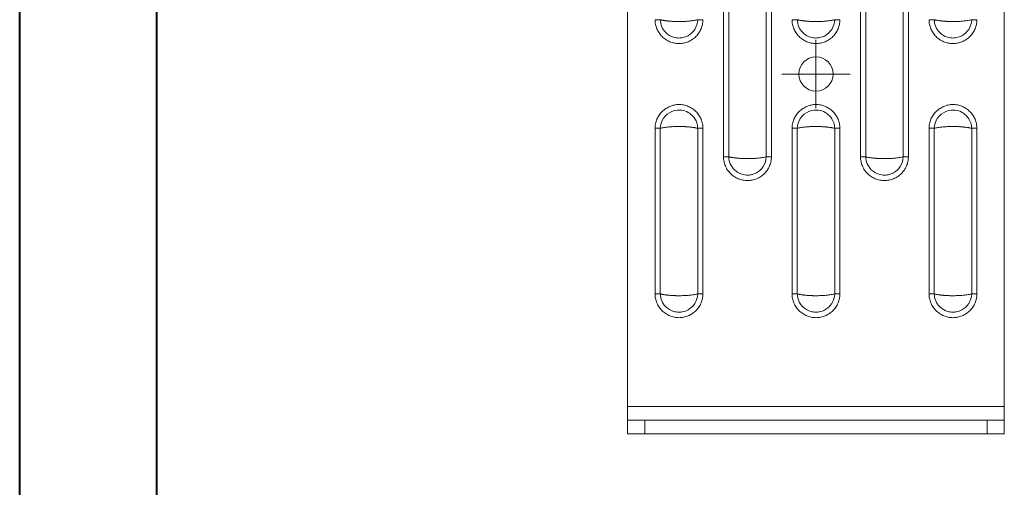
# Model space of a CAD drawing. Header units: millimetres. Extents: x 0 to 210, y 0 to 297.
# Tile 6 of 12: x 0 to 72, y 149 to 183. Entities that reach past the tile are written whole.
import ezdxf

# ---------------------------------------------------------------- set-up
doc = ezdxf.new("R2010")
doc.units = ezdxf.units.MM

# ---------------------------------------------------------------- blocks, each defined once
blk = doc.blocks.new('SW_CENTERMARKSYMBOL_17')
at = {"color": 0, "linetype": 'Continuous', "lineweight": 0}
for p, q in [((0, 1.25), (0, 2.5)), ((0, 0), (0, 1.25)), ((-1.25, 0), (-2.5, 0)), ((0, 0), (-1.25, 0)), ((0, 0), (0, -1.25)), ((0, 0), (1.25, 0)), ((1.25, 0), (2.5, 0)), ((0, -1.25), (0, -2.5))]:
    blk.add_line(p, q, dxfattribs=at)

msp = doc.modelspace()

# ---------------------------------------------------------------- linework, layer by layer
at = {"color": 7, "linetype": 'Continuous', "lineweight": 40}
for p, q in [((0.079, 0.215), (0.079, 297.215)), ((10.079, 5.215), (10.079, 292.215))]:
    msp.add_line(p, q, dxfattribs=at)
at = {"color": 7, "linetype": 'Continuous', "lineweight": 15}
for p, q in [((44.462, 271.362), (44.462, 154.612)), ((71.962, 271.362), (71.962, 154.612)), ((51.464, 172.824), (51.464, 184.9)), ((51.844, 172.824), (51.844, 184.9)), ((54.579, 184.9), (54.579, 172.824)), ((54.959, 184.9), (54.959, 172.824)), ((61.464, 172.824), (61.464, 184.9)), ((61.844, 172.824), (61.844, 184.9)), ((64.579, 184.9), (64.579, 172.824)), ((64.959, 184.9), (64.959, 172.824)), ((46.464, 162.824), (46.464, 174.9)), ((46.844, 162.824), (46.844, 174.9)), ((49.579, 174.9), (49.579, 162.824)), ((49.959, 174.9), (49.959, 162.824)), ((56.464, 162.824), (56.464, 174.9)), ((56.844, 162.824), (56.844, 174.9)), ((59.579, 174.9), (59.579, 162.824)), ((59.959, 174.9), (59.959, 162.824)), ((66.464, 162.824), (66.464, 174.9)), ((66.844, 162.824), (66.844, 174.9)), ((69.579, 174.9), (69.579, 162.824)), ((69.959, 174.9), (69.959, 162.824)), ((44.462, 154.612), (71.962, 154.612)), ((44.462, 154.612), (44.462, 153.612)), ((71.962, 154.612), (71.962, 153.612)), ((44.462, 153.612), (44.462, 152.612)), ((45.712, 153.612), (44.462, 153.612)), ((45.712, 153.612), (70.712, 153.612)), ((45.712, 152.612), (45.712, 153.612)), ((70.712, 153.612), (70.712, 152.612)), ((70.712, 153.612), (71.962, 153.612)), ((71.962, 153.612), (71.962, 152.612)), ((44.462, 152.612), (45.712, 152.612)), ((45.712, 152.612), (70.712, 152.612)), ((70.712, 152.612), (71.962, 152.612))]:
    msp.add_line(p, q, dxfattribs=at)
msp.add_circle((58.212, 178.862), 1.25, dxfattribs=at)
for points, knots in [([(49.959, 182.824), (49.958, 182.795), (49.958, 182.739), (49.951, 182.654), (49.94, 182.569), (49.92, 182.457), (49.885, 182.319), (49.808, 182.105), (49.673, 181.852), (49.453, 181.589), (49.187, 181.37), (48.883, 181.21), (48.554, 181.11), (48.212, 181.077), (47.869, 181.11), (47.54, 181.21), (47.236, 181.371), (46.97, 181.587), (46.752, 181.853), (46.617, 182.105), (46.539, 182.319), (46.497, 182.485), (46.469, 182.654), (46.466, 182.767), (46.464, 182.824)], [0, 0, 0, 0, 0.015533, 0.031084, 0.046691, 0.062392, 0.093615, 0.124896, 0.187194, 0.249778, 0.312389, 0.374922, 0.437461, 0.50008, 0.562677, 0.625319, 0.687821, 0.750259, 0.812689, 0.875175, 0.906472, 0.937669, 0.968968, 1, 1, 1, 1]), ([(46.464, 182.824), (46.536, 182.824), (46.608, 182.824), (46.738, 182.824), (46.797, 182.824), (46.844, 182.824)], [0, 0, 0, 0, 0.5, 0.5, 1, 1, 1, 1]), ([(46.844, 182.824), (46.865, 182.819), (46.906, 182.808), (46.974, 182.794), (47.044, 182.781), (47.116, 182.768), (47.192, 182.757), (47.27, 182.746), (47.35, 182.736), (47.431, 182.727), (47.515, 182.72), (47.599, 182.713), (47.685, 182.707), (47.772, 182.701), (47.86, 182.697), (47.947, 182.694), (48.036, 182.692), (48.124, 182.69), (48.238, 182.69), (48.378, 182.691), (48.545, 182.696), (48.71, 182.704), (48.872, 182.716), (49.03, 182.731), (49.181, 182.749), (49.325, 182.771), (49.46, 182.795), (49.539, 182.814), (49.579, 182.824)], [0, 0, 0, 0, 0.030784, 0.061385, 0.091803, 0.122043, 0.152106, 0.181996, 0.211714, 0.241263, 0.270646, 0.299866, 0.328925, 0.357827, 0.386573, 0.415168, 0.443614, 0.471914, 0.500071, 0.55336, 0.607169, 0.661517, 0.716425, 0.771912, 0.827995, 0.884692, 0.942022, 1, 1, 1, 1]), ([(49.579, 182.824), (49.573, 182.573), (49.497, 182.324), (49.238, 181.924), (49.068, 181.766), (48.746, 181.589), (48.613, 181.541), (48.388, 181.497), (48.299, 181.489), (48.076, 181.489), (47.939, 181.509), (47.6, 181.613), (47.408, 181.728), (47.003, 182.126), (46.852, 182.472), (46.844, 182.824)], [-1.089053, -1.089053, -1.089053, -1.089053, -0.895746, -0.895746, -0.721498, -0.721498, -0.612592, -0.612592, -0.544526, -0.544526, -0.439244, -0.439244, -0.270793, -0.270793, 0, 0, 0, 0]), ([(49.579, 182.824), (49.626, 182.824), (49.685, 182.824), (49.815, 182.824), (49.887, 182.824), (49.959, 182.824)], [0, 0, 0, 0, 0.5, 0.5, 1, 1, 1, 1]), ([(59.959, 182.824), (59.958, 182.795), (59.958, 182.739), (59.951, 182.654), (59.94, 182.569), (59.92, 182.457), (59.885, 182.319), (59.808, 182.105), (59.673, 181.852), (59.453, 181.589), (59.187, 181.37), (58.883, 181.21), (58.554, 181.11), (58.212, 181.077), (57.869, 181.11), (57.54, 181.21), (57.236, 181.371), (56.97, 181.587), (56.752, 181.853), (56.617, 182.105), (56.539, 182.319), (56.497, 182.485), (56.469, 182.654), (56.466, 182.767), (56.464, 182.824)], [0, 0, 0, 0, 0.015533, 0.031084, 0.046691, 0.062392, 0.093615, 0.124896, 0.187194, 0.249778, 0.312389, 0.374922, 0.437461, 0.50008, 0.562677, 0.625319, 0.687821, 0.750259, 0.812689, 0.875175, 0.906472, 0.937669, 0.968968, 1, 1, 1, 1]), ([(56.464, 182.824), (56.536, 182.824), (56.608, 182.824), (56.738, 182.824), (56.797, 182.824), (56.844, 182.824)], [0, 0, 0, 0, 0.5, 0.5, 1, 1, 1, 1]), ([(56.844, 182.824), (56.865, 182.819), (56.906, 182.808), (56.974, 182.794), (57.044, 182.781), (57.116, 182.768), (57.192, 182.757), (57.27, 182.746), (57.35, 182.736), (57.431, 182.727), (57.515, 182.72), (57.599, 182.713), (57.685, 182.707), (57.772, 182.701), (57.86, 182.697), (57.947, 182.694), (58.036, 182.692), (58.124, 182.69), (58.238, 182.69), (58.378, 182.691), (58.545, 182.696), (58.71, 182.704), (58.872, 182.716), (59.03, 182.731), (59.181, 182.749), (59.325, 182.771), (59.46, 182.795), (59.539, 182.814), (59.579, 182.824)], [0, 0, 0, 0, 0.030784, 0.061385, 0.091803, 0.122043, 0.152106, 0.181996, 0.211714, 0.241263, 0.270646, 0.299866, 0.328925, 0.357827, 0.386573, 0.415168, 0.443614, 0.471914, 0.500071, 0.55336, 0.607169, 0.661517, 0.716425, 0.771912, 0.827995, 0.884692, 0.942022, 1, 1, 1, 1]), ([(59.579, 182.824), (59.573, 182.573), (59.497, 182.324), (59.238, 181.924), (59.068, 181.766), (58.746, 181.589), (58.613, 181.541), (58.388, 181.497), (58.299, 181.489), (58.076, 181.489), (57.939, 181.509), (57.6, 181.613), (57.408, 181.728), (57.003, 182.126), (56.852, 182.472), (56.844, 182.824)], [-1.089053, -1.089053, -1.089053, -1.089053, -0.895746, -0.895746, -0.721498, -0.721498, -0.612592, -0.612592, -0.544526, -0.544526, -0.439244, -0.439244, -0.270793, -0.270793, 0, 0, 0, 0]), ([(59.579, 182.824), (59.626, 182.824), (59.685, 182.824), (59.815, 182.824), (59.887, 182.824), (59.959, 182.824)], [0, 0, 0, 0, 0.5, 0.5, 1, 1, 1, 1]), ([(69.959, 182.824), (69.958, 182.795), (69.958, 182.739), (69.951, 182.654), (69.94, 182.569), (69.92, 182.457), (69.885, 182.319), (69.808, 182.105), (69.673, 181.852), (69.453, 181.589), (69.187, 181.37), (68.883, 181.21), (68.554, 181.11), (68.212, 181.077), (67.869, 181.11), (67.54, 181.21), (67.236, 181.371), (66.97, 181.587), (66.752, 181.853), (66.617, 182.105), (66.539, 182.319), (66.497, 182.485), (66.469, 182.654), (66.466, 182.767), (66.464, 182.824)], [0, 0, 0, 0, 0.015533, 0.031084, 0.046691, 0.062392, 0.093615, 0.124896, 0.187194, 0.249778, 0.312389, 0.374922, 0.437461, 0.50008, 0.562677, 0.625319, 0.687821, 0.750259, 0.812689, 0.875175, 0.906472, 0.937669, 0.968968, 1, 1, 1, 1]), ([(66.464, 182.824), (66.536, 182.824), (66.608, 182.824), (66.738, 182.824), (66.797, 182.824), (66.844, 182.824)], [0, 0, 0, 0, 0.5, 0.5, 1, 1, 1, 1]), ([(66.844, 182.824), (66.865, 182.819), (66.906, 182.808), (66.974, 182.794), (67.044, 182.781), (67.116, 182.768), (67.192, 182.757), (67.27, 182.746), (67.35, 182.736), (67.431, 182.727), (67.515, 182.72), (67.599, 182.713), (67.685, 182.707), (67.772, 182.701), (67.86, 182.697), (67.947, 182.694), (68.036, 182.692), (68.124, 182.69), (68.238, 182.69), (68.378, 182.691), (68.545, 182.696), (68.71, 182.704), (68.872, 182.716), (69.03, 182.731), (69.181, 182.749), (69.325, 182.771), (69.46, 182.795), (69.539, 182.814), (69.579, 182.824)], [0, 0, 0, 0, 0.030784, 0.061385, 0.091803, 0.122043, 0.152106, 0.181996, 0.211714, 0.241263, 0.270646, 0.299866, 0.328925, 0.357827, 0.386573, 0.415168, 0.443614, 0.471914, 0.500071, 0.55336, 0.607169, 0.661517, 0.716425, 0.771912, 0.827995, 0.884692, 0.942022, 1, 1, 1, 1]), ([(69.579, 182.824), (69.573, 182.573), (69.497, 182.324), (69.238, 181.924), (69.068, 181.766), (68.746, 181.589), (68.613, 181.541), (68.388, 181.497), (68.299, 181.489), (68.076, 181.489), (67.939, 181.509), (67.6, 181.613), (67.408, 181.728), (67.003, 182.126), (66.852, 182.472), (66.844, 182.824)], [-1.089053, -1.089053, -1.089053, -1.089053, -0.895746, -0.895746, -0.721498, -0.721498, -0.612592, -0.612592, -0.544526, -0.544526, -0.439244, -0.439244, -0.270793, -0.270793, 0, 0, 0, 0]), ([(69.579, 182.824), (69.626, 182.824), (69.685, 182.824), (69.815, 182.824), (69.887, 182.824), (69.959, 182.824)], [0, 0, 0, 0, 0.5, 0.5, 1, 1, 1, 1]), ([(46.464, 174.9), (46.465, 174.929), (46.466, 174.985), (46.472, 175.07), (46.483, 175.155), (46.503, 175.267), (46.538, 175.405), (46.614, 175.618), (46.75, 175.869), (46.972, 176.129), (47.239, 176.345), (47.543, 176.507), (47.87, 176.611), (48.212, 176.648), (48.553, 176.613), (48.882, 176.513), (49.186, 176.353), (49.408, 176.173), (49.562, 176.004), (49.665, 175.867), (49.754, 175.72), (49.828, 175.566), (49.886, 175.405), (49.928, 175.24), (49.954, 175.071), (49.957, 174.957), (49.959, 174.9)], [0, 0, 0, 0, 0.015558, 0.031135, 0.046768, 0.062496, 0.093799, 0.125045, 0.186708, 0.249382, 0.311688, 0.374289, 0.437411, 0.499275, 0.561957, 0.624546, 0.687103, 0.749679, 0.780928, 0.812381, 0.843709, 0.875023, 0.906415, 0.937501, 0.968592, 1, 1, 1, 1]), ([(46.844, 174.9), (46.849, 175.098), (46.897, 175.296), (47.217, 175.943), (47.74, 176.256), (48.608, 176.22), (48.94, 176.075), (49.331, 175.682), (49.446, 175.496), (49.554, 175.166), (49.576, 175.033), (49.579, 174.9)], [-1.088547, -1.088547, -1.088547, -1.088547, -0.936031, -0.936031, -0.529703, -0.529703, -0.266904, -0.266904, -0.102656, -0.102656, 0, 0, 0, 0]), ([(56.464, 174.9), (56.465, 174.929), (56.466, 174.985), (56.472, 175.07), (56.483, 175.155), (56.503, 175.267), (56.538, 175.405), (56.614, 175.618), (56.75, 175.869), (56.972, 176.129), (57.239, 176.345), (57.543, 176.507), (57.87, 176.611), (58.212, 176.648), (58.553, 176.613), (58.882, 176.513), (59.186, 176.353), (59.408, 176.173), (59.562, 176.004), (59.665, 175.867), (59.754, 175.72), (59.828, 175.566), (59.886, 175.405), (59.928, 175.24), (59.954, 175.071), (59.957, 174.957), (59.959, 174.9)], [0, 0, 0, 0, 0.015558, 0.031135, 0.046768, 0.062496, 0.093799, 0.125045, 0.186708, 0.249382, 0.311688, 0.374289, 0.437411, 0.499275, 0.561957, 0.624546, 0.687103, 0.749679, 0.780928, 0.812381, 0.843709, 0.875023, 0.906415, 0.937501, 0.968592, 1, 1, 1, 1]), ([(56.844, 174.9), (56.849, 175.098), (56.897, 175.296), (57.217, 175.943), (57.74, 176.256), (58.608, 176.22), (58.94, 176.075), (59.331, 175.682), (59.446, 175.496), (59.554, 175.166), (59.576, 175.033), (59.579, 174.9)], [-1.088547, -1.088547, -1.088547, -1.088547, -0.936031, -0.936031, -0.529703, -0.529703, -0.266904, -0.266904, -0.102656, -0.102656, 0, 0, 0, 0]), ([(66.464, 174.9), (66.465, 174.929), (66.466, 174.985), (66.472, 175.07), (66.483, 175.155), (66.503, 175.267), (66.538, 175.405), (66.614, 175.618), (66.75, 175.869), (66.972, 176.129), (67.239, 176.345), (67.543, 176.507), (67.87, 176.611), (68.212, 176.648), (68.553, 176.613), (68.882, 176.513), (69.186, 176.353), (69.408, 176.173), (69.562, 176.004), (69.665, 175.867), (69.754, 175.72), (69.828, 175.566), (69.886, 175.405), (69.928, 175.24), (69.954, 175.071), (69.957, 174.957), (69.959, 174.9)], [0, 0, 0, 0, 0.015558, 0.031135, 0.046768, 0.062496, 0.093799, 0.125045, 0.186708, 0.249382, 0.311688, 0.374289, 0.437411, 0.499275, 0.561957, 0.624546, 0.687103, 0.749679, 0.780928, 0.812381, 0.843709, 0.875023, 0.906415, 0.937501, 0.968592, 1, 1, 1, 1]), ([(66.844, 174.9), (66.849, 175.098), (66.897, 175.296), (67.217, 175.943), (67.74, 176.256), (68.608, 176.22), (68.94, 176.075), (69.331, 175.682), (69.446, 175.496), (69.554, 175.166), (69.576, 175.033), (69.579, 174.9)], [-1.088547, -1.088547, -1.088547, -1.088547, -0.936031, -0.936031, -0.529703, -0.529703, -0.266904, -0.266904, -0.102656, -0.102656, 0, 0, 0, 0]), ([(49.579, 174.9), (49.559, 174.905), (49.517, 174.916), (49.45, 174.93), (49.38, 174.943), (49.307, 174.956), (49.231, 174.967), (49.154, 174.978), (49.074, 174.988), (48.992, 174.997), (48.909, 175.004), (48.824, 175.011), (48.738, 175.017), (48.651, 175.022), (48.564, 175.027), (48.476, 175.03), (48.388, 175.032), (48.3, 175.034), (48.185, 175.034), (48.045, 175.033), (47.878, 175.028), (47.713, 175.02), (47.551, 175.008), (47.393, 174.993), (47.242, 174.975), (47.099, 174.953), (46.964, 174.929), (46.884, 174.91), (46.844, 174.9)], [0, 0, 0, 0, 0.030784, 0.061385, 0.091803, 0.122043, 0.152106, 0.181996, 0.211714, 0.241263, 0.270646, 0.299866, 0.328925, 0.357827, 0.386573, 0.415168, 0.443614, 0.471914, 0.500071, 0.55336, 0.607169, 0.661517, 0.716425, 0.771912, 0.827995, 0.884692, 0.942022, 1, 1, 1, 1]), ([(49.959, 174.9), (49.887, 174.9), (49.815, 174.9), (49.685, 174.9), (49.626, 174.9), (49.579, 174.9)], [0, 0, 0, 0, 0.5, 0.5, 1, 1, 1, 1]), ([(59.579, 174.9), (59.559, 174.905), (59.517, 174.916), (59.45, 174.93), (59.38, 174.943), (59.307, 174.956), (59.231, 174.967), (59.154, 174.978), (59.074, 174.988), (58.992, 174.997), (58.909, 175.004), (58.824, 175.011), (58.738, 175.017), (58.651, 175.022), (58.564, 175.027), (58.476, 175.03), (58.388, 175.032), (58.3, 175.034), (58.185, 175.034), (58.045, 175.033), (57.878, 175.028), (57.713, 175.02), (57.551, 175.008), (57.393, 174.993), (57.242, 174.975), (57.099, 174.953), (56.964, 174.929), (56.884, 174.91), (56.844, 174.9)], [0, 0, 0, 0, 0.030784, 0.061385, 0.091803, 0.122043, 0.152106, 0.181996, 0.211714, 0.241263, 0.270646, 0.299866, 0.328925, 0.357827, 0.386573, 0.415168, 0.443614, 0.471914, 0.500071, 0.55336, 0.607169, 0.661517, 0.716425, 0.771912, 0.827995, 0.884692, 0.942022, 1, 1, 1, 1]), ([(59.959, 174.9), (59.887, 174.9), (59.815, 174.9), (59.685, 174.9), (59.626, 174.9), (59.579, 174.9)], [0, 0, 0, 0, 0.5, 0.5, 1, 1, 1, 1]), ([(69.579, 174.9), (69.559, 174.905), (69.517, 174.916), (69.45, 174.93), (69.38, 174.943), (69.307, 174.956), (69.231, 174.967), (69.154, 174.978), (69.074, 174.988), (68.992, 174.997), (68.909, 175.004), (68.824, 175.011), (68.738, 175.017), (68.651, 175.022), (68.564, 175.027), (68.476, 175.03), (68.388, 175.032), (68.3, 175.034), (68.185, 175.034), (68.045, 175.033), (67.878, 175.028), (67.713, 175.02), (67.551, 175.008), (67.393, 174.993), (67.242, 174.975), (67.099, 174.953), (66.964, 174.929), (66.884, 174.91), (66.844, 174.9)], [0, 0, 0, 0, 0.030784, 0.061385, 0.091803, 0.122043, 0.152106, 0.181996, 0.211714, 0.241263, 0.270646, 0.299866, 0.328925, 0.357827, 0.386573, 0.415168, 0.443614, 0.471914, 0.500071, 0.55336, 0.607169, 0.661517, 0.716425, 0.771912, 0.827995, 0.884692, 0.942022, 1, 1, 1, 1]), ([(69.959, 174.9), (69.887, 174.9), (69.815, 174.9), (69.685, 174.9), (69.626, 174.9), (69.579, 174.9)], [0, 0, 0, 0, 0.5, 0.5, 1, 1, 1, 1]), ([(54.959, 172.824), (54.958, 172.795), (54.958, 172.739), (54.951, 172.654), (54.94, 172.569), (54.92, 172.457), (54.885, 172.319), (54.808, 172.105), (54.673, 171.852), (54.453, 171.589), (54.187, 171.37), (53.883, 171.21), (53.554, 171.11), (53.212, 171.077), (52.869, 171.11), (52.54, 171.21), (52.236, 171.371), (51.97, 171.587), (51.752, 171.853), (51.617, 172.105), (51.539, 172.319), (51.497, 172.485), (51.469, 172.654), (51.466, 172.767), (51.464, 172.824)], [0, 0, 0, 0, 0.015533, 0.031084, 0.046691, 0.062392, 0.093615, 0.124896, 0.187194, 0.249778, 0.312389, 0.374922, 0.437461, 0.50008, 0.562677, 0.625319, 0.687821, 0.750259, 0.812689, 0.875175, 0.906472, 0.937669, 0.968968, 1, 1, 1, 1]), ([(51.464, 172.824), (51.536, 172.824), (51.608, 172.824), (51.738, 172.824), (51.797, 172.824), (51.844, 172.824)], [0, 0, 0, 0, 0.5, 0.5, 1, 1, 1, 1]), ([(51.844, 172.824), (51.865, 172.819), (51.906, 172.808), (51.974, 172.794), (52.044, 172.781), (52.116, 172.768), (52.192, 172.757), (52.27, 172.746), (52.35, 172.736), (52.431, 172.727), (52.515, 172.72), (52.599, 172.713), (52.685, 172.707), (52.772, 172.701), (52.86, 172.697), (52.947, 172.694), (53.036, 172.692), (53.124, 172.69), (53.238, 172.69), (53.378, 172.691), (53.545, 172.696), (53.71, 172.704), (53.872, 172.716), (54.03, 172.731), (54.181, 172.749), (54.325, 172.771), (54.46, 172.795), (54.539, 172.814), (54.579, 172.824)], [0, 0, 0, 0, 0.0307842, 0.0613845, 0.0918034, 0.1220432, 0.1521065, 0.1819958, 0.2117137, 0.2412629, 0.270646, 0.2998659, 0.3289251, 0.3578267, 0.3865734, 0.4151681, 0.4436139, 0.4719137, 0.5000706, 0.5533598, 0.6071687, 0.6615173, 0.7164253, 0.7719117, 0.8279948, 0.8846925, 0.942022, 1, 1, 1, 1]), ([(54.579, 172.824), (54.573, 172.573), (54.497, 172.324), (54.238, 171.924), (54.068, 171.766), (53.746, 171.589), (53.613, 171.541), (53.388, 171.497), (53.299, 171.489), (53.076, 171.489), (52.939, 171.509), (52.6, 171.613), (52.408, 171.728), (52.003, 172.126), (51.852, 172.472), (51.844, 172.824)], [-1.089053, -1.089053, -1.089053, -1.089053, -0.895746, -0.895746, -0.721498, -0.721498, -0.612592, -0.612592, -0.544526, -0.544526, -0.439244, -0.439244, -0.270793, -0.270793, 0, 0, 0, 0]), ([(54.579, 172.824), (54.626, 172.824), (54.685, 172.824), (54.815, 172.824), (54.887, 172.824), (54.959, 172.824)], [0, 0, 0, 0, 0.5, 0.5, 1, 1, 1, 1]), ([(64.959, 172.824), (64.958, 172.795), (64.958, 172.739), (64.951, 172.654), (64.94, 172.569), (64.92, 172.457), (64.885, 172.319), (64.808, 172.105), (64.673, 171.852), (64.453, 171.589), (64.187, 171.37), (63.883, 171.21), (63.554, 171.11), (63.212, 171.077), (62.869, 171.11), (62.54, 171.21), (62.236, 171.371), (61.97, 171.587), (61.752, 171.853), (61.617, 172.105), (61.539, 172.319), (61.497, 172.485), (61.469, 172.654), (61.466, 172.767), (61.464, 172.824)], [0, 0, 0, 0, 0.015533, 0.031084, 0.046691, 0.062392, 0.093615, 0.124896, 0.187194, 0.249778, 0.312389, 0.374922, 0.437461, 0.50008, 0.562677, 0.625319, 0.687821, 0.750259, 0.812689, 0.875175, 0.906472, 0.937669, 0.968968, 1, 1, 1, 1]), ([(61.464, 172.824), (61.536, 172.824), (61.608, 172.824), (61.738, 172.824), (61.797, 172.824), (61.844, 172.824)], [0, 0, 0, 0, 0.5, 0.5, 1, 1, 1, 1]), ([(61.844, 172.824), (61.865, 172.819), (61.906, 172.808), (61.974, 172.794), (62.044, 172.781), (62.116, 172.768), (62.192, 172.757), (62.27, 172.746), (62.35, 172.736), (62.431, 172.727), (62.515, 172.72), (62.599, 172.713), (62.685, 172.707), (62.772, 172.701), (62.86, 172.697), (62.947, 172.694), (63.036, 172.692), (63.124, 172.69), (63.238, 172.69), (63.378, 172.691), (63.545, 172.696), (63.71, 172.704), (63.872, 172.716), (64.03, 172.731), (64.181, 172.749), (64.325, 172.771), (64.46, 172.795), (64.539, 172.814), (64.579, 172.824)], [0, 0, 0, 0, 0.030784, 0.061385, 0.091803, 0.122043, 0.152106, 0.181996, 0.211714, 0.241263, 0.270646, 0.299866, 0.328925, 0.357827, 0.386573, 0.415168, 0.443614, 0.471914, 0.500071, 0.55336, 0.607169, 0.661517, 0.716425, 0.771912, 0.827995, 0.884692, 0.942022, 1, 1, 1, 1]), ([(64.579, 172.824), (64.573, 172.573), (64.497, 172.324), (64.238, 171.924), (64.068, 171.766), (63.746, 171.589), (63.613, 171.541), (63.388, 171.497), (63.299, 171.489), (63.076, 171.489), (62.939, 171.509), (62.6, 171.613), (62.408, 171.728), (62.003, 172.126), (61.852, 172.472), (61.844, 172.824)], [-1.089053, -1.089053, -1.089053, -1.089053, -0.895746, -0.895746, -0.721498, -0.721498, -0.612592, -0.612592, -0.544526, -0.544526, -0.439244, -0.439244, -0.270793, -0.270793, 0, 0, 0, 0]), ([(64.579, 172.824), (64.626, 172.824), (64.685, 172.824), (64.815, 172.824), (64.887, 172.824), (64.959, 172.824)], [0, 0, 0, 0, 0.5, 0.5, 1, 1, 1, 1]), ([(49.959, 162.824), (49.958, 162.795), (49.958, 162.739), (49.951, 162.654), (49.94, 162.569), (49.92, 162.457), (49.885, 162.319), (49.808, 162.105), (49.673, 161.852), (49.453, 161.589), (49.187, 161.37), (48.883, 161.21), (48.554, 161.11), (48.212, 161.077), (47.869, 161.11), (47.54, 161.21), (47.236, 161.371), (46.97, 161.587), (46.752, 161.853), (46.617, 162.105), (46.539, 162.319), (46.497, 162.485), (46.469, 162.654), (46.466, 162.767), (46.464, 162.824)], [0, 0, 0, 0, 0.015533, 0.031084, 0.046691, 0.062392, 0.093615, 0.124896, 0.187194, 0.249778, 0.312389, 0.374922, 0.437461, 0.50008, 0.562677, 0.625319, 0.687821, 0.750259, 0.812689, 0.875175, 0.906472, 0.937669, 0.968968, 1, 1, 1, 1]), ([(46.464, 162.824), (46.536, 162.824), (46.608, 162.824), (46.738, 162.824), (46.797, 162.824), (46.844, 162.824)], [0, 0, 0, 0, 0.5, 0.5, 1, 1, 1, 1]), ([(46.844, 162.824), (46.865, 162.819), (46.906, 162.808), (46.974, 162.794), (47.044, 162.781), (47.116, 162.768), (47.192, 162.757), (47.27, 162.746), (47.35, 162.736), (47.431, 162.727), (47.515, 162.72), (47.599, 162.713), (47.685, 162.707), (47.772, 162.701), (47.86, 162.697), (47.947, 162.694), (48.036, 162.692), (48.124, 162.69), (48.238, 162.69), (48.378, 162.691), (48.545, 162.696), (48.71, 162.704), (48.872, 162.716), (49.03, 162.731), (49.181, 162.749), (49.325, 162.771), (49.46, 162.795), (49.539, 162.814), (49.579, 162.824)], [0, 0, 0, 0, 0.030784, 0.061385, 0.091803, 0.122043, 0.152106, 0.181996, 0.211714, 0.241263, 0.270646, 0.299866, 0.328925, 0.357827, 0.386573, 0.415168, 0.443614, 0.471914, 0.500071, 0.55336, 0.607169, 0.661517, 0.716425, 0.771912, 0.827995, 0.884692, 0.942022, 1, 1, 1, 1]), ([(49.579, 162.824), (49.573, 162.573), (49.497, 162.324), (49.238, 161.924), (49.068, 161.766), (48.746, 161.589), (48.613, 161.541), (48.388, 161.497), (48.299, 161.489), (48.076, 161.489), (47.939, 161.509), (47.6, 161.613), (47.408, 161.728), (47.003, 162.126), (46.852, 162.472), (46.844, 162.824)], [-1.089053, -1.089053, -1.089053, -1.089053, -0.895746, -0.895746, -0.721498, -0.721498, -0.612592, -0.612592, -0.544526, -0.544526, -0.439244, -0.439244, -0.270793, -0.270793, 0, 0, 0, 0]), ([(49.579, 162.824), (49.626, 162.824), (49.685, 162.824), (49.815, 162.824), (49.887, 162.824), (49.959, 162.824)], [0, 0, 0, 0, 0.5, 0.5, 1, 1, 1, 1]), ([(59.959, 162.824), (59.958, 162.795), (59.958, 162.739), (59.951, 162.654), (59.94, 162.569), (59.92, 162.457), (59.885, 162.319), (59.808, 162.105), (59.673, 161.852), (59.453, 161.589), (59.187, 161.37), (58.883, 161.21), (58.554, 161.11), (58.212, 161.077), (57.869, 161.11), (57.54, 161.21), (57.236, 161.371), (56.97, 161.587), (56.752, 161.853), (56.617, 162.105), (56.539, 162.319), (56.497, 162.485), (56.469, 162.654), (56.466, 162.767), (56.464, 162.824)], [0, 0, 0, 0, 0.015533, 0.031084, 0.046691, 0.062392, 0.093615, 0.124896, 0.187194, 0.249778, 0.312389, 0.374922, 0.437461, 0.50008, 0.562677, 0.625319, 0.687821, 0.750259, 0.812689, 0.875175, 0.906472, 0.937669, 0.968968, 1, 1, 1, 1]), ([(56.464, 162.824), (56.536, 162.824), (56.608, 162.824), (56.738, 162.824), (56.797, 162.824), (56.844, 162.824)], [0, 0, 0, 0, 0.5, 0.5, 1, 1, 1, 1]), ([(56.844, 162.824), (56.865, 162.819), (56.906, 162.808), (56.974, 162.794), (57.044, 162.781), (57.116, 162.768), (57.192, 162.757), (57.27, 162.746), (57.35, 162.736), (57.431, 162.727), (57.515, 162.72), (57.599, 162.713), (57.685, 162.707), (57.772, 162.701), (57.86, 162.697), (57.947, 162.694), (58.036, 162.692), (58.124, 162.69), (58.238, 162.69), (58.378, 162.691), (58.545, 162.696), (58.71, 162.704), (58.872, 162.716), (59.03, 162.731), (59.181, 162.749), (59.325, 162.771), (59.46, 162.795), (59.539, 162.814), (59.579, 162.824)], [0, 0, 0, 0, 0.030784, 0.061385, 0.091803, 0.122043, 0.152106, 0.181996, 0.211714, 0.241263, 0.270646, 0.299866, 0.328925, 0.357827, 0.386573, 0.415168, 0.443614, 0.471914, 0.500071, 0.55336, 0.607169, 0.661517, 0.716425, 0.771912, 0.827995, 0.884692, 0.942022, 1, 1, 1, 1]), ([(59.579, 162.824), (59.573, 162.573), (59.497, 162.324), (59.238, 161.924), (59.068, 161.766), (58.746, 161.589), (58.613, 161.541), (58.388, 161.497), (58.299, 161.489), (58.076, 161.489), (57.939, 161.509), (57.6, 161.613), (57.408, 161.728), (57.003, 162.126), (56.852, 162.472), (56.844, 162.824)], [-1.089053, -1.089053, -1.089053, -1.089053, -0.895746, -0.895746, -0.721498, -0.721498, -0.612592, -0.612592, -0.544526, -0.544526, -0.439244, -0.439244, -0.270793, -0.270793, 0, 0, 0, 0]), ([(59.579, 162.824), (59.626, 162.824), (59.685, 162.824), (59.815, 162.824), (59.887, 162.824), (59.959, 162.824)], [0, 0, 0, 0, 0.5, 0.5, 1, 1, 1, 1]), ([(69.959, 162.824), (69.958, 162.795), (69.958, 162.739), (69.951, 162.654), (69.94, 162.569), (69.92, 162.457), (69.885, 162.319), (69.808, 162.105), (69.673, 161.852), (69.453, 161.589), (69.187, 161.37), (68.883, 161.21), (68.554, 161.11), (68.212, 161.077), (67.869, 161.11), (67.54, 161.21), (67.236, 161.371), (66.97, 161.587), (66.752, 161.853), (66.617, 162.105), (66.539, 162.319), (66.497, 162.485), (66.469, 162.654), (66.466, 162.767), (66.464, 162.824)], [0, 0, 0, 0, 0.015533, 0.031084, 0.046691, 0.062392, 0.093615, 0.124896, 0.187194, 0.249778, 0.312389, 0.374922, 0.437461, 0.50008, 0.562677, 0.625319, 0.687821, 0.750259, 0.812689, 0.875175, 0.906472, 0.937669, 0.968968, 1, 1, 1, 1]), ([(66.464, 162.824), (66.536, 162.824), (66.608, 162.824), (66.738, 162.824), (66.797, 162.824), (66.844, 162.824)], [0, 0, 0, 0, 0.5, 0.5, 1, 1, 1, 1]), ([(66.844, 162.824), (66.865, 162.819), (66.906, 162.808), (66.974, 162.794), (67.044, 162.781), (67.116, 162.768), (67.192, 162.757), (67.27, 162.746), (67.35, 162.736), (67.431, 162.727), (67.515, 162.72), (67.599, 162.713), (67.685, 162.707), (67.772, 162.701), (67.86, 162.697), (67.947, 162.694), (68.036, 162.692), (68.124, 162.69), (68.238, 162.69), (68.378, 162.691), (68.545, 162.696), (68.71, 162.704), (68.872, 162.716), (69.03, 162.731), (69.181, 162.749), (69.325, 162.771), (69.46, 162.795), (69.539, 162.814), (69.579, 162.824)], [0, 0, 0, 0, 0.0307842, 0.0613845, 0.0918034, 0.1220432, 0.1521065, 0.1819958, 0.2117137, 0.2412629, 0.270646, 0.2998659, 0.3289251, 0.3578267, 0.3865734, 0.4151681, 0.4436139, 0.4719137, 0.5000706, 0.5533598, 0.6071687, 0.6615173, 0.7164253, 0.7719117, 0.8279948, 0.8846925, 0.942022, 1, 1, 1, 1]), ([(69.579, 162.824), (69.573, 162.573), (69.497, 162.324), (69.238, 161.924), (69.068, 161.766), (68.746, 161.589), (68.613, 161.541), (68.388, 161.497), (68.299, 161.489), (68.076, 161.489), (67.939, 161.509), (67.6, 161.613), (67.408, 161.728), (67.003, 162.126), (66.852, 162.472), (66.844, 162.824)], [-1.089053, -1.089053, -1.089053, -1.089053, -0.895746, -0.895746, -0.721498, -0.721498, -0.612592, -0.612592, -0.544526, -0.544526, -0.439244, -0.439244, -0.270793, -0.270793, 0, 0, 0, 0]), ([(69.579, 162.824), (69.626, 162.824), (69.685, 162.824), (69.815, 162.824), (69.887, 162.824), (69.959, 162.824)], [0, 0, 0, 0, 0.5, 0.5, 1, 1, 1, 1])]:
    msp.add_open_spline(points, degree=3, knots=knots, dxfattribs=at)
for points in [[(46.464, 174.9), (46.536, 174.9), (46.68, 174.9), (46.797, 174.9), (46.844, 174.9)], [(56.464, 174.9), (56.536, 174.9), (56.68, 174.9), (56.797, 174.9), (56.844, 174.9)], [(66.464, 174.9), (66.536, 174.9), (66.68, 174.9), (66.797, 174.9), (66.844, 174.9)]]:
    msp.add_open_spline(points, degree=3, dxfattribs=at)

# ---------------------------------------------------------------- block references
at = {"color": 7, "linetype": 'Continuous', "lineweight": 0}
msp.add_blockref('SW_CENTERMARKSYMBOL_17', (58.212, 178.862), dxfattribs=at)

doc.saveas('drawing.dxf')
